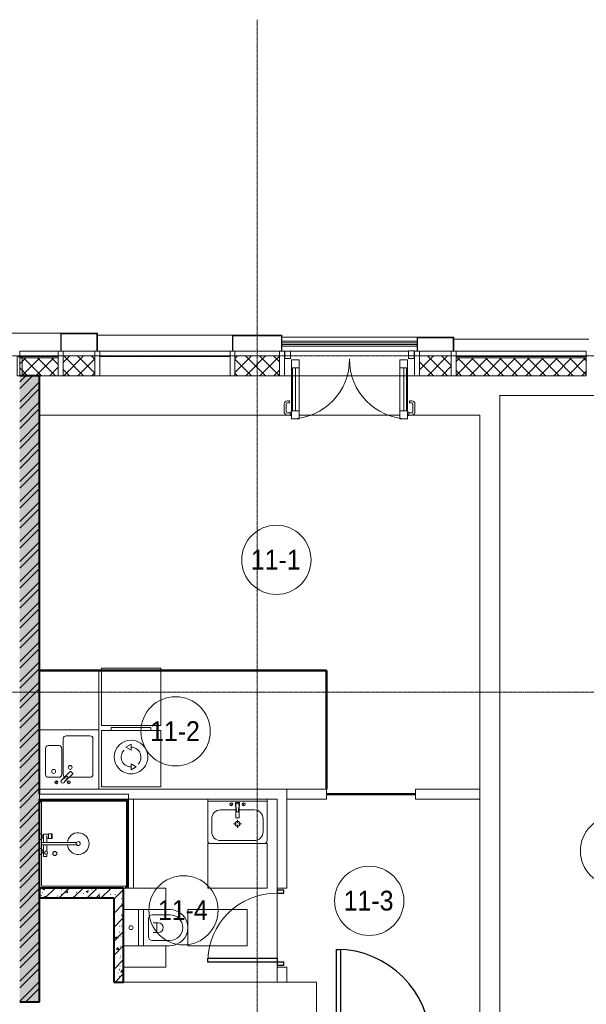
# Model space of a CAD drawing. Header units: millimetres. Extents: x 5617 to 106320, y 7718 to 217672.
# Tile 40 of 44: x 62387 to 68112, y 71045 to 81000. Entities that reach past the tile are written whole.
import ezdxf

# ---------------------------------------------------------------- set-up
doc = ezdxf.new("R2010")
doc.units = ezdxf.units.MM
doc.linetypes.add('ADSK_Линия сетки', pattern=[25, 20, -2.5, 0, -2.5])
doc.linetypes.add('Линия сетки', pattern=[25, 20, -2.5, 0, -2.5])
for name, color, linetype, lineweight in [('Двери', 7, 'Continuous', 18), ('Импосты витража', 7, 'Continuous', 18), ('Каркас_Импост', 7, 'Continuous', 30), ('Колонны', 7, 'Continuous', 18), ('Марки помещений', 7, 'Continuous', 20), ('Мебель', 7, 'Continuous', 18), ('Монтажный зазор', 7, 'Continuous', 30), ('Ограждение', 7, 'Continuous', 18), ('Оси', 7, 'Continuous', 9), ('Панели витража', 7, 'Continuous', 18), ('Панель', 7, 'Continuous', 30), ('Перекрытия', 7, 'Continuous', 18), ('Поручни', 7, 'Continuous', 18), ('Сантехнические приборы', 7, 'Continuous', 18), ('Стены', 7, 'Continuous', 18), ('Стены разрез', 7, 'Continuous', 40), ('Стены штриховка', 7, 'Continuous', 40), ('Электрооборудование', 7, 'Continuous', 18)]:
    doc.layers.add(name, color=color, linetype=linetype, lineweight=lineweight)
doc.styles.add('Arial_4', font='arial.ttf', dxfattribs={"width": 0.9, "height": 200})
pattern_1 = [(50, (0, 0), (218.62117, -19.1268), [22.86, -251.46]), (355, (0, 0), (-42.2919, 229.2684), [18.288, -201.168]), (100.451, (18.22, -1.6), (176.33107, 210.13963), [19.428, -213.708]), (46.184, (0, 60.96), (325.29495, -50.45164), [34.29, -377.19]), (96.636, (27.1, 56.76), (284.883, 296.9127), [29.142, -320.562]), (351.184, (0, 60.96), (284.8858, 296.9107), [27.432, -301.752]), (21, (30.48, 45.72), (181.93753, -122.71832), [22.86, -251.46]), (326, (30.48, 45.72), (74.1622, 221.0262), [18.288, -201.168]), (71.451, (45.64, 35.5), (256.10035, 98.30526), [19.428, -213.708]), (37.5, (0, 0), (3.70639, 101.465895), [3.353, -195.377, 3.353, -200.863, -201.93]), (37.5, (0, 0), (3.70639, 101.465895), [-402.946, 3.353, -198.577]), (7.5, (0, 0), (80.18358, 120.21653), [3.353, -113.081, 3.353, -190.805, -76.962]), (7.5, (0, 0), (80.18358, 120.21653), [-310.591, 3.353, -73.609]), (327.5, (-67.97, 0), (162.70865, -6.87497), [3.353, -72.847, 3.353, -234.391, -315.468]), (327.5, (-67.97, 0), (162.70865, -6.87497), [-313.944, 3.353, -312.115]), (317.5, (-98.45, 0), (177.75468, 30.51183), [3.353, -95.707, 3.353, -154.534, -224.028]), (317.5, (-98.45, 0), (177.75468, 30.51183), [-256.946, 3.353, -220.675])]
pattern_2 = [(45, (0, 0), (-70.71068, 70.71068), [])]
pattern_3 = [(45, (0, 0), (-70.71068, 70.71068), []), (135, (0, 0), (-70.71068, -70.71068), [])]

# ---------------------------------------------------------------- blocks, each defined once
blk = doc.blocks.new('MR_Зона обслуживания - MR_Зона обслуживания-2560081-МКСС_K1_L21_67_500_')
at = {"layer": 'Мебель', "color": 254, "lineweight": 9, "true_color": 0xcccccc}
for p, q in [((450, 50), (-450, 50)), ((-450, 50), (-450, 0)), ((-450, 0), (450, 0)), ((450, 0), (450, 50))]:
    blk.add_line(p, q, dxfattribs=at)
blk = doc.blocks.new('MR_Зона обслуживания - MR_Зона обслуживания-V2-МКСС_K1_L21_67_500_')
at = {"layer": 'Мебель', "color": 254, "lineweight": 9, "true_color": 0xcccccc}
for p, q in [((182.5, 600), (-182.5, 600)), ((-182.5, 600), (-182.5, 0)), ((182.5, 0), (182.5, 600)), ((-182.5, 0), (182.5, 0))]:
    blk.add_line(p, q, dxfattribs=at)
blk = doc.blocks.new('MR_Зона обслуживания - MR_Зона обслуживания-2560084-МКСС_K1_L21_67_500_')
at = {"layer": 'Мебель', "color": 254, "lineweight": 9, "true_color": 0xcccccc}
for p, q in [((108.75, 425), (-108.75, 425)), ((-108.75, 425), (-108.75, 0)), ((108.75, 0), (108.75, 425))]:
    blk.add_line(p, q, dxfattribs=at)
blk = doc.blocks.new('MR_Зона обслуживания - MR_Зона обслуживания-V6-МКСС_K1_L21_67_500_')
at = {"layer": 'Мебель', "color": 254, "lineweight": 9, "true_color": 0xcccccc}
for p, q in [((108.75, 425), (-108.75, 425)), ((-108.75, 425), (-108.75, 100)), ((108.75, 0), (108.75, 425)), ((-108.75, 50), (-108.75, 0))]:
    blk.add_line(p, q, dxfattribs=at)
blk = doc.blocks.new('MR_Зона обслуживания - MR_Зона обслуживания-2560093-МКСС_K1_L21_67_500_')
at = {"layer": 'Мебель', "color": 254, "lineweight": 9, "true_color": 0xcccccc}
for p, q in [((300, 0), (-300, 0)), ((-300, 0), (-300, -580)), ((300, -580), (300, 0)), ((-300, -580), (300, -580))]:
    blk.add_line(p, q, dxfattribs=at)
blk = doc.blocks.new('MR_Зона обслуживания - MR_Зона обслуживания-V8-МКСС_K1_L21_67_500_')
at = {"layer": 'Мебель', "color": 254, "lineweight": 9, "true_color": 0xcccccc}
for p, q in [((300, 600), (-300, 600)), ((300, 0), (300, 600)), ((-300, 0), (300, 0))]:
    blk.add_line(p, q, dxfattribs=at)
blk = doc.blocks.new('MR_Зона обслуживания - MR_Зона обслуживания-2560087-МКСС_K1_L21_67_500_')
at = {"layer": 'Мебель', "color": 254, "lineweight": 9, "true_color": 0xcccccc}
for p, q in [((300, 0), (-300, 0)), ((-300, 0), (-300, -450)), ((300, -450), (300, 0)), ((-300, -450), (300, -450))]:
    blk.add_line(p, q, dxfattribs=at)
blk = doc.blocks.new('A_DOR_Door - Вн_3_Одинарная_800x2100-2943060-МКСС_K1_L21_67_500_')
at = {"layer": 'Двери', "color": 254, "lineweight": 30, "true_color": 0xcccccc}
for p, q in [((-350, 50), (-350, 750)), ((-350, 750), (-310, 750)), ((-350, 50), (-350, 750)), ((-310, 750), (-310, 50)), ((-380, 50), (-380, -20)), ((-350, 50), (-380, 50)), ((-310, 50), (-350, 50)), ((-350, -20), (-350, 50)), ((380, 50), (350, 50)), ((350, 50), (350, -20)), ((380, -20), (380, 50)), ((-380, -20), (-350, -20)), ((350, -20), (380, -20))]:
    blk.add_line(p, q, dxfattribs=at)
at = {"layer": 'Двери', "color": 254, "lineweight": 9, "true_color": 0xe5e5e5}
blk.add_arc((-350, 50), 700, 360, 90, dxfattribs=at)
blk = doc.blocks.new('101_Дверь_Однопольная - _НЧ_Мет_900х2100_Квартира_Пр-3607124-МКСС_K1_L21_67_500_')
at = {"layer": 'Каркас_Импост', "color": 254, "true_color": 0xcccccc}
for p, q in [((-535, 125), (-475, 125)), ((-535, 35), (-535, 125)), ((-475, 125), (-475, 85)), ((475, 125), (535, 125)), ((475, 85), (475, 125)), ((535, 125), (535, 35)), ((-465, 35), (-535, 35)), ((-475, 85), (-465, 85)), ((-465, 85), (-465, 35)), ((465, 85), (475, 85)), ((465, 35), (465, 85)), ((535, 35), (465, 35))]:
    blk.add_line(p, q, dxfattribs=at)
at = {"layer": 'Монтажный зазор', "color": 254, "true_color": 0xcccccc}
for p, q in [((-550, 125), (-535, 125)), ((-550, 35), (-550, 125)), ((-535, 125), (-535, 35)), ((535, 35), (535, 125)), ((535, 125), (550, 125)), ((550, 125), (550, 35)), ((-535, 35), (-550, 35)), ((550, 35), (535, 35))]:
    blk.add_line(p, q, dxfattribs=at)
at = {"layer": 'Панель', "color": 254, "true_color": 0xcccccc}
for p, q in [((-475, 1075), (-435, 1075)), ((-475, 125), (-475, 1075)), ((-435, 1075), (-435, 125)), ((-435, 125), (-475, 125))]:
    blk.add_line(p, q, dxfattribs=at)
blk.add_arc((-475, 125), 950, 0, 90, dxfattribs=at)
blk = doc.blocks.new('MR_Душевой поддон - Санузел с душем_900х900-2560079-МКСС_K1_L21_67_500_')
at = {"layer": 'Сантехнические приборы', "color": 253, "true_color": 0xaaaaaa}
for p, q in [((-70, 900), (-100, 900)), ((-100, 900), (-100, 870)), ((-70, 900), (770, 900)), ((-70, 890), (-70, 900)), ((800, 900), (770, 900)), ((770, 900), (770, 890)), ((800, 870), (800, 900)), ((-100, 30), (-100, 870)), ((-100, 870), (-90, 870)), ((-90, 870), (-90, 890)), ((-90, 890), (-70, 890)), ((790, 890), (-90, 890)), ((-90, 890), (-90, 10)), ((-80, 10), (-80, 880)), ((-80, 880), (790, 880)), ((770, 890), (790, 890)), ((780, 880), (780, 20)), ((790, 890), (790, 870)), ((790, 880), (790, 890)), ((790, 870), (800, 870)), ((800, 870), (800, 0)), ((338.7, 20), (338.7, 375.1)), ((361.3, 375.1), (361.3, 20)), ((251.9, 129.1), (298.9, 129.1)), ((251.9, 120), (251.9, 129.1)), ((251.9, 120), (298.9, 120)), ((251.9, 92.5), (251.9, 120)), ((298.9, 120), (251.9, 120)), ((298.9, 129.1), (298.9, 120)), ((298.9, 120), (298.9, 92.5)), ((-100, 30), (-100, 0)), ((-90, 30), (-100, 30)), ((-90, 10), (-90, 30)), ((-70, 10), (-90, 10)), ((-90, 10), (-80, 10)), ((250.2, 20), (-80, 20)), ((-70, 0), (-70, 10)), ((250.2, 0), (-70, 0)), ((250.2, 20), (310, 20)), ((250.2, 0), (250.2, 20)), ((298.9, 92.5), (251.9, 92.5)), ((253.8, 92.5), (296.6, 92.5)), ((253.8, 42), (253.8, 92.5)), ((266.7, 42), (253.8, 42)), ((264, 34), (296, 34)), ((264, 20), (264, 34)), ((296, 20), (264, 20)), ((266.7, 73.7), (338.7, 73.7)), ((338.7, 42), (266.7, 42)), ((266.7, 42), (293.6, 42)), ((266.7, 34), (266.7, 42)), ((293.6, 34), (266.7, 34)), ((293.6, 42), (293.6, 34)), ((296, 34), (296, 20)), ((296.6, 92.5), (296.6, 73.7)), ((338.7, 20), (310, 20)), ((310, 20), (310, 0)), ((400, 0), (310, 0)), ((361.3, 20), (338.7, 20)), ((361.3, 73.7), (428.7, 73.7)), ((479.1, 42), (361.3, 42)), ((400, 20), (361.3, 20)), ((400, 0), (400, 20)), ((400, 20), (459.8, 20)), ((414, 20), (414, 34)), ((414, 34), (446, 34)), ((446, 20), (414, 20)), ((416.4, 34), (416.4, 42)), ((416.4, 42), (443.3, 42)), ((443.3, 34), (416.4, 34)), ((443.3, 42), (443.3, 34)), ((446, 34), (446, 20)), ((455.7, 73.7), (479.1, 73.7)), ((780, 20), (459.8, 20)), ((459.8, 20), (459.8, 0)), ((800, 0), (459.8, 0)), ((479.1, 73.7), (479.1, 42)), ((-100, 0), (-70, 0)), ((310, 0), (250.2, 0)), ((459.8, 0), (400, 0))]:
    blk.add_line(p, q, dxfattribs=at)
for centre, radius, start, end in [((350, 391.5), 110, 275.91598, 264.08402), ((350, 391.5), 20, 0, 180), ((350, 391.5), 20, 180, 0), ((350, 391.5), 20, 235.4667, 304.5333), ((450, 155.2), 20.9, 360, 180), ((450, 155.2), 20.9, 180, 360), ((350, 56.1), 15.5, 137.00933, 222.99067), ((350, 56.1), 15.5, 317.00933, 42.99067), ((442.2, 67.2), 15, 0, 180), ((442.2, 67.2), 15, 154.04828, 25.95172), ((442.2, 67.2), 15, 180, 0)]:
    blk.add_arc(centre, radius, start, end, dxfattribs=at)
blk = doc.blocks.new('MR_Унитаз напольный - Санузел с ванной-2560082-МКСС_K1_L21_67_500_')
at = {"layer": 'Сантехнические приборы', "color": 253, "true_color": 0xaaaaaa}
for p, q in [((-182.5, 0), (-182.5, 267.5)), ((-130, 267.5), (-130, 90)), ((130, 90), (130, 267.5)), ((182.5, 267.5), (182.5, 0)), ((-50, 150), (-50, 100)), ((-50, 135), (50, 135)), ((50, 100), (50, 150)), ((182.5, 0), (-182.5, 0)), ((-182.5, -50), (-182.5, 0)), ((-182.5, 0), (182.5, 0)), ((-90, 50), (90, 50)), ((182.5, 0), (182.5, -50)), ((-182.5, -50), (182.5, -50)), ((-182.5, -200), (-182.5, -50)), ((182.5, -50), (-182.5, -50)), ((182.5, -50), (182.5, -200)), ((182.5, -200), (-182.5, -200))]:
    blk.add_line(p, q, dxfattribs=at)
for centre, radius, start, end in [((0, 267.5), 182.5, 0, 180), ((0, 267.5), 130, 360, 180), ((0, 150), 50, 360, 180), ((-90, 90), 40, 180, 270), ((90, 90), 40, 270, 360), ((0, -125), 20, 360, 180), ((0, -125), 20, 180, 360)]:
    blk.add_arc(centre, radius, start, end, dxfattribs=at)
blk = doc.blocks.new('MR_Стиральная машина - Стиральная машина_600-2498981-МКСС_K1_L21_67_500_')
at = {"layer": 'Электрооборудование', "color": 253, "true_color": 0xaaaaaa}
for p, q in [((300, 0), (-300, 0)), ((-300, 0), (-300, -570)), ((300, -570), (300, 0)), ((0, -170), (-52, -200)), ((0, -230), (0, -170)), ((-52, -200), (0, -230)), ((0, -370), (0, -430)), ((52, -400), (0, -370)), ((0, -430), (52, -400)), ((-300, -570), (300, -570)), ((-200, -570), (-200, -600)), ((200, -600), (200, -570)), ((-200, -600), (200, -600))]:
    blk.add_line(p, q, dxfattribs=at)
for radius, start, end in [(170, 360, 180), (100, 135, 270), (100, 315, 90), (170, 180, 360)]:
    blk.add_arc((0, -300), radius, start, end, dxfattribs=at)
blk = doc.blocks.new('MR_Мойка - Кухонная мойка-2560094-МКСС_K1_L21_67_500_')
at = {"layer": 'Сантехнические приборы', "color": 253, "true_color": 0xaaaaaa}
for p, q in [((-300, -50), (-300, 550)), ((-300, 550), (300, 550)), ((-300, -50), (-300, 550)), ((300, 550), (300, -50)), ((-60, 100), (-60, 460)), ((-30, 490), (210, 490)), ((240, 460), (240, 100)), ((-240, 100), (-240, 360)), ((-210, 390), (-104, 390)), ((-74, 360), (-74, 100)), ((-69.8, 48.2), (11.4, 129.4)), ((35.5, 105.4), (-45.7, 24.2)), ((15.7, 129.4), (35.5, 109.6)), ((-104, 70), (-210, 70)), ((-136.7, 6.7), (-122.6, 33.3)), ((-79, 39), (-69.8, 48.2)), ((-45.7, 24.2), (-55, 14.9)), ((2.7, 6.7), (-11.4, 33.3)), ((210, 70), (0.1, 70)), ((300, -50), (-300, -50))]:
    blk.add_line(p, q, dxfattribs=at)
for centre, radius, start, end in [((-30, 460), 30, 90, 180), ((210, 460), 30, 0, 90), ((-210, 360), 30, 90, 180), ((-104, 360), 30, 0, 90), ((-210, 100), 30, 180, 270), ((-157, 130), 20, 0, 180), ((-157, 130), 20, 180, 0), ((-104, 100), 30, 270, 0), ((-30, 100), 30, 180, 241.44894), ((10, 170), 20, 0, 180), ((10, 170), 20, 180, 0), ((13.5, 127.3), 3, 45, 135), ((13.5, 127.3), 3, 45, 135), ((33.3, 107.5), 3, 315, 45), ((33.3, 107.5), 3, 315, 45), ((210, 100), 30, 270, 0), ((-129.7, 20), 15, 0, 180), ((-129.7, 20), 15, 180, 0), ((-67, 26.9), 17, 135, 315), ((-171.5, 230.2), 208.5, 299.18231, 313.4054), ((136.3, -77.5), 208.5, 136.5946, 150.81769), ((-21.7, 72.3), 9.19, 315, 135), ((-4.3, 20), 15, 0, 180), ((-4.3, 20), 15, 180, 0)]:
    blk.add_arc(centre, radius, start, end, dxfattribs=at)
blk = doc.blocks.new('MR_Тумба-Умывальник с зеркалом - Тумба-умывальник_600-2560085-МКСС_K1_L21_67_500_')
at = {"layer": 'Сантехнические приборы', "color": 253, "true_color": 0xaaaaaa}
for p, q in [((-300, 0), (-300, -420)), ((300, 0), (-300, 0)), ((300, -420), (300, 0)), ((-300, -20), (300, -20)), ((-69.7, -39.8), (-55.6, -66.3)), ((20, -33.1), (-20, -33.1)), ((-20, -33.1), (-20, -73.1)), ((-20, -73.1), (-17, -73.1)), ((-17, -60), (-17, -73.1)), ((-17, -73.1), (-17, -187.9)), ((17, -73.1), (17, -60)), ((17, -187.9), (17, -73.1)), ((17, -73.1), (20, -73.1)), ((20, -73.1), (20, -33.1)), ((69.7, -39.8), (55.6, -66.3)), ((-17, -110), (-170, -110)), ((-14, -190.9), (14, -190.9)), ((170, -110), (17, -110)), ((-260, -200), (-260, -330)), ((-10, -250), (-40, -250)), ((0, -210), (0, -240)), ((0, -290), (0, -260)), ((40, -250), (10, -250)), ((260, -330), (260, -200)), ((-270, -450), (270, -450)), ((-170, -420), (170, -420))]:
    blk.add_line(p, q, dxfattribs=at)
for centre, radius, start, end in [((-62.7, -53.1), 15, 360, 180), ((-62.7, -53.1), 15, 180, 360), ((0, -60), 17, 360, 180), ((-217.6, -129.9), 208.5, 1.5946, 15.81769), ((217.6, -129.9), 208.5, 164.18231, 178.4054), ((62.7, -53.1), 15, 360, 180), ((62.7, -53.1), 15, 180, 360), ((-170, -200), 90, 90, 180), ((-14, -187.9), 3, 180, 270), ((-14, -187.9), 3, 195, 255), ((0, -124.1), 9.19, 180, 360), ((14, -187.9), 3, 270, 0), ((14, -187.9), 3, 285, 345), ((170, -200), 90, 360, 90), ((0, -250), 25, 0, 180), ((0, -250), 25, 180, 0), ((-170, -330), 90, 180, 270), ((170, -330), 90, 270, 360), ((-270, -420), 30, 180, 270), ((270, -420), 30, 270, 360)]:
    blk.add_arc(centre, radius, start, end, dxfattribs=at)
blk = doc.blocks.new('135_SLK_K1_AR_rvt-1-МКСС_K1_L21_67_500_')
at = {"layer": 'Стены разрез', "lineweight": 9, "true_color": 0xcccccc}
h = blk.add_hatch(dxfattribs=at)
h.set_pattern_fill('FP_1', color=254, style=0, pattern_type=2)
h.set_pattern_definition(pattern_1)
h.paths.add_polyline_path([(48150, 71070), (48150, 77400), (47950, 77400), (47950, 71070)])
h = blk.add_hatch(dxfattribs=at)
h.set_pattern_fill('FP_2', color=254, style=0, pattern_type=2)
h.set_pattern_definition([(45, (0, 0), (-101.02788, 101.02788), []), (45, (67.35, 0), (-101.02788, 101.02788), [])])
h.paths.add_polyline_path([(48150, 71070), (48150, 77400), (47950, 77400), (47950, 71070)])
h = blk.add_hatch(dxfattribs=at)
h.set_pattern_fill('FP_1', color=254, style=0, pattern_type=2)
h.set_pattern_definition(pattern_1)
h.paths.add_polyline_path([(48900, 72120), (49000, 72120), (49000, 72220), (48150, 72220), (48150, 72120), (48271.9, 72120)])
h = blk.add_hatch(dxfattribs=at)
h.set_pattern_fill('FP_3', color=254, style=0, pattern_type=2)
h.set_pattern_definition(pattern_2)
h.paths.add_polyline_path([(48900, 72120), (49000, 72120), (49000, 72220), (48150, 72220), (48150, 72120), (48271.9, 72120)])
h = blk.add_hatch(dxfattribs=at)
h.set_pattern_fill('FP_1', color=254, style=0, pattern_type=2)
h.set_pattern_definition(pattern_1)
h.paths.add_polyline_path([(48959.2, 71270), (49000, 71270), (49000, 72120), (48900, 72120), (48900, 71270)])
h = blk.add_hatch(dxfattribs=at)
h.set_pattern_fill('FP_3', color=254, style=0, pattern_type=2)
h.set_pattern_definition(pattern_2)
h.paths.add_polyline_path([(48959.2, 71270), (49000, 71270), (49000, 72120), (48900, 72120), (48900, 71270)])
at = {"layer": 'Перекрытия', "color": 254, "true_color": 0xcccccc}
for p, q in [((52800, 77200), (52800, 70400)), ((54950, 77200), (52800, 77200)), ((50697.5, 77000), (48150, 77000)), ((51792, 77000), (50773, 77000)), ((52600, 77000), (51867.5, 77000)), ((52600, 73220), (52600, 77000)), ((52600, 70650), (52600, 73120)), ((50550, 72200), (50550, 72220)), ((50550, 72220), (50550, 72200)), ((50550, 71510), (50550, 72170)), ((50550, 72170), (50550, 71510)), ((50550, 71420), (50550, 71440)), ((50550, 71440), (50550, 71420)), ((49000, 71270), (50550, 71270)), ((50650, 71270), (50950, 71270)), ((50950, 71270), (50950, 70650))]:
    blk.add_line(p, q, dxfattribs=at)
at = {"layer": 'Стены', "color": 254, "true_color": 0xcccccc}
for p, q in [((48150, 73220), (50650, 73220)), ((50650, 73120), (50650, 73220)), ((50650, 73220), (51050, 73220)), ((50650, 73220), (50650, 73120)), ((51050, 73220), (51050, 73120)), ((51950, 73220), (52600, 73220)), ((51950, 73220), (51950, 73120)), ((52600, 73220), (52600, 73120)), ((50550, 73120), (49100, 73120)), ((50550, 72220), (50550, 73120)), ((50650, 73120), (50650, 72220)), ((51050, 73120), (50650, 73120)), ((52600, 73120), (51950, 73120)), ((50550, 72220), (50650, 72220)), ((50550, 71270), (50550, 71420)), ((50650, 71420), (50550, 71420)), ((50650, 71420), (50650, 71270)), ((50550, 71270), (50650, 71270))]:
    blk.add_line(p, q, dxfattribs=at)
at = {"layer": 'Стены разрез', "color": 254, "true_color": 0xcccccc}
for p, q in [((48150, 77400), (47950, 77400)), ((48150, 74420.4), (48150, 77400)), ((51049.6, 74420.4), (48150, 74420.4)), ((48150, 74419.6), (51049.6, 74419.6)), ((48150, 73170), (48150, 74419.6)), ((51050.4, 74420.4), (51049.6, 74420.4)), ((51049.6, 74419.6), (51049.6, 73220)), ((51050.4, 73220), (51050.4, 74420.4)), ((51049.6, 73220), (51050.4, 73220)), ((51950, 73170.4), (51050, 73170.4)), ((51050, 73170.4), (51050, 73169.6)), ((51050, 73169.6), (51950, 73169.6)), ((51950, 73169.6), (51950, 73170.4)), ((48150, 71070), (48150, 73120)), ((49000, 72220), (48150, 72220)), ((48150, 72220), (48150, 72120)), ((49000, 72120), (49000, 72220)), ((48150, 72120), (48900, 72120)), ((48900, 72120), (48900, 71270)), ((49000, 71270), (49000, 72120)), ((48900, 71270), (49000, 71270)), ((47950, 71070), (48150, 71070))]:
    blk.add_line(p, q, dxfattribs=at)
at = {"layer": 'Стены штриховка', "color": 254, "true_color": 0xcccccc}
blk.add_line((48150, 74420.4), (48150, 74419.6), dxfattribs=at)
at = {"layer": 'Двери', "color": 254, "lineweight": 18, "true_color": 0xcccccc, "rotation": 90.00000000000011}
blk.add_blockref('A_DOR_Door - Вн_3_Одинарная_800x2100-2943060-МКСС_K1_L21_67_500_', (50600, 71820), dxfattribs=at)
at = {"layer": 'Двери', "color": 254, "lineweight": 18, "true_color": 0xcccccc}
blk.add_blockref('101_Дверь_Однопольная - _НЧ_Мет_900х2100_Квартира_Пр-3607124-МКСС_K1_L21_67_500_', (51625, 70525), dxfattribs=at)
at = {"layer": 'Мебель', "color": 254, "lineweight": 18, "true_color": 0xcccccc}
for name, p in [('MR_Зона обслуживания - MR_Зона обслуживания-V8-МКСС_K1_L21_67_500_', (48450, 73820)), ('MR_Зона обслуживания - MR_Зона обслуживания-2560081-МКСС_K1_L21_67_500_', (48600, 73120)), ('MR_Зона обслуживания - MR_Зона обслуживания-2560087-МКСС_K1_L21_67_500_', (50150, 72670))]:
    blk.add_blockref(name, p, dxfattribs=at)
for name, p, rotation in [('MR_Зона обслуживания - MR_Зона обслуживания-2560093-МКСС_K1_L21_67_500_', (49075, 73865), 180), ('MR_Зона обслуживания - MR_Зона обслуживания-2560081-МКСС_K1_L21_67_500_', (49050, 72670), 269.9999999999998), ('MR_Зона обслуживания - MR_Зона обслуживания-V6-МКСС_K1_L21_67_500_', (49000, 72111.2), 270.0000000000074), ('MR_Зона обслуживания - MR_Зона обслуживания-V2-МКСС_K1_L21_67_500_', (49650, 71820), 270.0000000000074), ('MR_Зона обслуживания - MR_Зона обслуживания-2560084-МКСС_K1_L21_67_500_', (49000, 71528.7), 270.0000000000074)]:
    blk.add_blockref(name, p, dxfattribs=dict(at, rotation=rotation))
at = {"layer": 'Сантехнические приборы', "color": 253, "lineweight": 18, "true_color": 0xaaaaaa}
for name, p in [('MR_Мойка - Кухонная мойка-2560094-МКСС_K1_L21_67_500_', (48450, 73270)), ('MR_Тумба-Умывальник с зеркалом - Тумба-умывальник_600-2560085-МКСС_K1_L21_67_500_', (50150, 73120))]:
    blk.add_blockref(name, p, dxfattribs=at)
for name, p, rotation in [('MR_Душевой поддон - Санузел с душем_900х900-2560079-МКСС_K1_L21_67_500_', (48150, 73020), 269.9999999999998), ('MR_Унитаз напольный - Санузел с ванной-2560082-МКСС_K1_L21_67_500_', (49200, 71820), 270.0000000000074)]:
    blk.add_blockref(name, p, dxfattribs=dict(at, rotation=rotation))
at = {"layer": 'Электрооборудование', "color": 253, "lineweight": 18, "true_color": 0xaaaaaa, "rotation": 180}
blk.add_blockref('MR_Стиральная машина - Стиральная машина_600-2498981-МКСС_K1_L21_67_500_', (49075, 73245), dxfattribs=at)
blk = doc.blocks.new('System Panel - A_PAN_Glass закаленное-7427836-МКСС_K1_L21_67_500_')
at = {"layer": 'Панели витража', "color": 254, "lineweight": 5, "true_color": 0xcccccc}
for p, q in [((657.5, 55), (-657.5, 55)), ((-657.5, 55), (-657.5, 0)), ((-657.5, 0), (657.5, 0)), ((657.5, 0), (657.5, 55))]:
    blk.add_line(p, q, dxfattribs=at)
blk = doc.blocks.new('Rectangular Mullion - R_StandardFrame_50Wx250H-5317613-МКСС_K1_L21_67_500_')
at = {"layer": 'Импосты витража', "color": 254, "lineweight": 5, "true_color": 0xcccccc}
blk.add_line((16360, 77400), (17675, 77400), dxfattribs=at)
blk = doc.blocks.new('Rectangular Mullion - R_StandardFrame_50Wx250H-3997581-МКСС_K1_L21_67_500_')
at = {"layer": 'Импосты витража', "color": 254, "lineweight": 5, "true_color": 0xcccccc}
blk.add_line((17725, 77650), (18175, 77650), dxfattribs=at)
blk = doc.blocks.new('Rectangular Mullion - R_StandardFrame_50Wx250H-V30-МКСС_K1_L21_67_500_')
at = {"layer": 'Импосты витража', "color": 254, "lineweight": 5, "true_color": 0xcccccc}
for p, q in [((-25, -250), (-25, 0)), ((-25, 0), (0, 0)), ((5, 0), (25, 0)), ((25, 0), (25, -250)), ((25, -250), (-25, -250))]:
    blk.add_line(p, q, dxfattribs=at)
blk = doc.blocks.new('Rectangular Mullion - R_StandardFrame_50Wx250H-3997556-МКСС_K1_L21_67_500_')
at = {"layer": 'Импосты витража', "color": 254, "lineweight": 5, "true_color": 0xcccccc}
for p, q in [((-25, -250), (-25, 0)), ((-25, 0), (-5, 0)), ((0, 0), (25, 0)), ((25, 0), (25, -250)), ((25, -250), (-25, -250))]:
    blk.add_line(p, q, dxfattribs=at)
blk = doc.blocks.new('Rectangular Mullion - R_StandardFrame_50Wx250H-5317618-МКСС_K1_L21_67_500_')
at = {"layer": 'Импосты витража', "color": 254, "lineweight": 5, "true_color": 0xcccccc}
blk.add_line((19590, 77650), (19910, 77650), dxfattribs=at)
blk = doc.blocks.new('A_PAN_ALU_Door_Double - EXT_1_Double_EQ-7069200-МКСС_K1_L21_67_500_')
at = {"layer": 'Двери', "color": 254, "lineweight": 5, "true_color": 0xe5e5e5}
for p, q in [((-661.4, 611.9), (-661.4, 537.8)), ((-641.4, 537.8), (-641.4, 610)), ((-598.9, 647.9), (-627.7, 646.9)), ((-625.8, 625), (-598.9, 624)), ((-598.9, 649.8), (-598.9, 622.2)), ((-584.9, 652.3), (-596.4, 652.3)), ((-596.4, 619.8), (-584.9, 619.8)), ((584.9, 652.3), (596.4, 652.3)), ((596.4, 619.8), (584.9, 619.8)), ((598.9, 649.8), (598.9, 622.2)), ((598.9, 647.9), (627.7, 646.9)), ((625.8, 625), (598.9, 624)), ((641.4, 537.8), (641.4, 610)), ((661.4, 611.9), (661.4, 537.8)), ((-606.4, 522.8), (-626.4, 522.8)), ((-626.4, 502.8), (-606.4, 502.8)), ((-606.4, 502.8), (-606.4, 522.8)), ((606.4, 502.8), (606.4, 522.8)), ((606.4, 522.8), (626.3, 522.8)), ((626.3, 502.8), (606.4, 502.8))]:
    blk.add_line(p, q, dxfattribs=at)
at = {"layer": 'Двери', "color": 254, "lineweight": 5, "true_color": 0xcccccc}
for p, q in [((-585, 169.2), (-585, 603.6)), ((-575.9, 603.6), (-547.2, 603.6)), ((-575.9, 169.2), (-575.9, 603.6)), ((-547.2, 603.6), (-547.2, 169.2)), ((-509.5, 603.6), (-509.5, 169.2)), ((509.5, 603.6), (509.5, 169.2)), ((547.2, 603.6), (547.2, 169.2)), ((575.9, 603.6), (547.2, 603.6)), ((575.9, 169.2), (575.9, 603.6)), ((585, 169.2), (585, 603.6)), ((-575.9, 169.2), (-547.2, 169.2)), ((575.9, 169.2), (547.2, 169.2))]:
    blk.add_line(p, q, dxfattribs=at)
at = {"layer": 'Двери', "color": 254, "lineweight": 5, "true_color": 0xe5e5e5}
for centre, radius, start, end in [((-626.4, 611.9), 35, 92.19449, 180), ((-626.4, 610), 15, 87.80556, 180), ((-596.4, 649.8), 2.5, 90, 180.00001), ((-596.4, 622.2), 2.5, 180.00001, 270), ((-597.5, 87.6), 597.5, 359.29675, 89.06231), ((597.5, 87.6), 597.5, 90.93769, 180.70325), ((596.4, 649.8), 2.5, 359.99999, 90), ((596.4, 622.2), 2.5, 270, 359.99999), ((626.3, 610), 15, 0, 92.19444), ((626.3, 611.9), 35, 360, 87.80551), ((-626.4, 537.8), 35, 180, 270), ((-626.4, 537.8), 15, 180, 270), ((626.3, 537.8), 35, 270, 360), ((626.3, 537.8), 15, 270, 360)]:
    blk.add_arc(centre, radius, start, end, dxfattribs=at)
at = {"layer": 'Каркас_Импост', "color": 254, "lineweight": 5, "true_color": 0xcccccc}
for p, q in [((-585, 685.1), (-509.5, 685.1)), ((-585, 603.6), (-585, 685.1)), ((-509.5, 603.6), (-585, 603.6)), ((-509.5, 685.1), (-509.5, 603.6)), ((509.5, 685.1), (509.5, 603.6)), ((585, 685.1), (509.5, 685.1)), ((509.5, 603.6), (585, 603.6)), ((585, 603.6), (585, 685.1)), ((-585, 169.2), (-509.5, 169.2)), ((-585, 90.6), (-585, 169.2)), ((-509.5, 169.2), (-509.5, 90.6)), ((509.5, 169.2), (509.5, 90.6)), ((585, 169.2), (509.5, 169.2)), ((585, 90.6), (585, 169.2)), ((-509.5, 90.6), (-585, 90.6)), ((509.5, 90.6), (585, 90.6))]:
    blk.add_line(p, q, dxfattribs=at)
at = {"layer": 'Панели витража', "color": 254, "lineweight": 5, "true_color": 0xcccccc}
for p, q in [((-597.5, 75), (-652.5, 75)), ((-652.5, 75), (-652.5, -0.5)), ((-597.5, -0.5), (-597.5, 75)), ((652.5, 75), (597.5, 75)), ((597.5, 75), (597.5, 0)), ((597.5, 0), (652.5, 0)), ((652.5, 0), (652.5, 75)), ((-652.5, -0.5), (-597.5, -0.5))]:
    blk.add_line(p, q, dxfattribs=at)
blk = doc.blocks.new('Rectangular Mullion - R_StandardFrame_50Wx250H-V31-МКСС_K1_L21_67_500_')
at = {"layer": 'Импосты витража', "color": 254, "lineweight": 5, "true_color": 0xcccccc}
for p, q in [((19960, 77650), (19965, 77650)), ((20020, 77650), (21215, 77650)), ((21270, 77650), (21275, 77650)), ((19960, 77400), (21275, 77400))]:
    blk.add_line(p, q, dxfattribs=at)
blk = doc.blocks.new('Ограждение - Ограждение-5422569-МКСС_K1_L21_67_500_')
at = {"layer": 'Поручни', "color": 254, "lineweight": 5, "true_color": 0xcccccc}
for p, q in [((37615, 17850), (36250, 17850)), ((36250, 17834), (37615, 17834)), ((36250, 17833.5), (37615, 17833.5)), ((36250, 17816.5), (37615, 17816.5)), ((36250, 17816), (37615, 17816)), ((36250, 17800), (37615, 17800))]:
    blk.add_line(p, q, dxfattribs=at)
blk = doc.blocks.new('Rectangular Mullion - R_InvisibleFrame_50Wx250H-3998106-МКСС_K1_L21_67_500_')
at = {"layer": 'Импосты витража', "color": 254, "lineweight": 5, "true_color": 0xcccccc}
for p, q in [((-25, -250), (-25, -60)), ((-25, -60), (25, -60)), ((25, -60), (25, -250)), ((25, -250), (-25, -250))]:
    blk.add_line(p, q, dxfattribs=at)
blk = doc.blocks.new('A_SLK_PAN_Type1 - Прямой тип панели-6618553-МКСС_K1_L21_67_500_')
at = {"layer": 'Колонны', "color": 254, "lineweight": 5, "true_color": 0xcccccc}
for p, q in [((-250, 160), (250, 160)), ((-250, 0), (-250, 160)), ((-245, 155), (-245, 0)), ((245, 155), (-245, 155)), ((245, 0), (245, 155)), ((250, 160), (250, 0)), ((-245, 0), (-250, 0)), ((250, 0), (245, 0))]:
    blk.add_line(p, q, dxfattribs=at)
blk = doc.blocks.new('A_SLK_PAN_Type1 - Прямой тип панели-6618562-МКСС_K1_L21_67_500_')
at = {"layer": 'Колонны', "color": 254, "lineweight": 5, "true_color": 0xcccccc}
for p, q in [((-185, 180), (185, 180)), ((-185, 0), (-185, 180)), ((-180, 175), (-180, 0)), ((180, 175), (-180, 175)), ((180, 0), (180, 175)), ((185, 180), (185, 0)), ((-180, 0), (-185, 0)), ((185, 0), (180, 0))]:
    blk.add_line(p, q, dxfattribs=at)
blk = doc.blocks.new('A_SLK_PAN_Type1 - Прямой тип панели-6618563-МКСС_K1_L21_67_500_')
at = {"layer": 'Колонны', "color": 254, "lineweight": 5, "true_color": 0xcccccc}
for p, q in [((-185, 140), (185, 140)), ((-185, 0), (-185, 140)), ((-180, 135), (-180, 0)), ((180, 135), (-180, 135)), ((180, 0), (180, 135)), ((185, 140), (185, 0)), ((-180, 0), (-185, 0)), ((185, 0), (180, 0))]:
    blk.add_line(p, q, dxfattribs=at)
blk = doc.blocks.new('A_OGR_PAN_Отлив - A_OGR_PAN_Отлив-5755960-МКСС_K1_L21_67_500_')
at = {"layer": 'Колонны', "color": 254, "lineweight": 5, "true_color": 0xcccccc}
blk.add_line((-682.5, -180), (682.5, -180), dxfattribs=at)
blk = doc.blocks.new('A_OGR_PAN_Отлив - A_OGR_PAN_Отлив-5757699-МКСС_K1_L21_67_500_')
at = {"layer": 'Колонны', "color": 254, "lineweight": 5, "true_color": 0xcccccc}
blk.add_line((-682.5, -160), (682.5, -160), dxfattribs=at)
blk = doc.blocks.new('A_OGR_PAN_Отлив - A_OGR_PAN_Отлив-5756783-МКСС_K1_L21_67_500_')
at = {"layer": 'Колонны', "color": 254, "lineweight": 5, "true_color": 0xcccccc}
blk.add_line((-682.5, -140), (682.5, -140), dxfattribs=at)
blk = doc.blocks.new('A_OGR_PAN_Отлив - A_OGR_PAN_Отлив-5755980-МКСС_K1_L21_67_500_')
at = {"layer": 'Колонны', "color": 254, "lineweight": 5, "true_color": 0xcccccc}
blk.add_line((-682.5, -120), (682.5, -120), dxfattribs=at)
blk = doc.blocks.new('135_SLK_K1_AR_FCD_rvt-1-МКСС_K1_L21_67_500_')
at = {"layer": 'Стены разрез', "lineweight": 5, "true_color": 0xcccccc}
h = blk.add_hatch(dxfattribs=at)
h.set_pattern_fill('FP_4', color=254, style=0, pattern_type=2)
h.set_pattern_definition(pattern_3)
h.paths.add_polyline_path([(48340, 77400), (48340, 77580), (47950, 77580), (47950, 77400)])
h = blk.add_hatch(dxfattribs=at)
h.set_pattern_fill('FP_4', color=254, style=0, pattern_type=2)
h.set_pattern_definition(pattern_3)
h.paths.add_polyline_path([(48710, 77400), (48710, 77600), (48390, 77600), (48390, 77400)])
h = blk.add_hatch(dxfattribs=at)
h.set_pattern_fill('FP_4', color=254, style=0, pattern_type=2)
h.set_pattern_definition(pattern_3)
h.paths.add_polyline_path([(50575, 77400), (50575, 77600), (50125, 77600), (50125, 77400)])
h = blk.add_hatch(dxfattribs=at)
h.set_pattern_fill('FP_4', color=254, style=0, pattern_type=2)
h.set_pattern_definition(pattern_3)
h.paths.add_polyline_path([(52310, 77400), (52310, 77600), (51990, 77600), (51990, 77400)])
h = blk.add_hatch(dxfattribs=at)
h.set_pattern_fill('FP_4', color=254, style=0, pattern_type=2)
h.set_pattern_definition(pattern_3)
h.paths.add_polyline_path([(53675, 77400), (53675, 77580), (52360, 77580), (52360, 77400), (52395.9, 77400)])
at = {"layer": 'Стены разрез', "color": 254, "lineweight": 9, "true_color": 0xcccccc}
for p, q in [((48340, 77650), (47950, 77650)), ((47950, 77650), (47950, 77400)), ((48340, 77400), (48340, 77650)), ((53675, 77650), (52360, 77650)), ((52360, 77650), (52360, 77400)), ((53675, 77400), (53675, 77650)), ((48710, 77600), (48390, 77600)), ((48390, 77600), (48390, 77400)), ((48710, 77400), (48710, 77600)), ((50575, 77600), (50125, 77600)), ((50125, 77600), (50125, 77400)), ((50575, 77400), (50575, 77600)), ((52310, 77600), (51990, 77600)), ((51990, 77600), (51990, 77400)), ((52310, 77400), (52310, 77600)), ((47950, 77400), (48340, 77400)), ((48390, 77400), (48710, 77400)), ((50125, 77400), (50575, 77400)), ((51990, 77400), (52310, 77400)), ((52360, 77400), (53675, 77400))]:
    blk.add_line(p, q, dxfattribs=at)
at = {"layer": 'Стены штриховка', "color": 254, "lineweight": 9, "true_color": 0xcccccc}
for p, q in [((47950, 77595), (48340, 77595)), ((47950, 77580), (48340, 77580)), ((52360, 77595), (53675, 77595)), ((52360, 77580), (53675, 77580))]:
    blk.add_line(p, q, dxfattribs=at)
at = {"layer": 'Импосты витража', "color": 254, "lineweight": 5, "true_color": 0xcccccc, "extrusion": (0, 0, -1)}
for name, p in [('Rectangular Mullion - R_StandardFrame_50Wx250H-3997556-МКСС_K1_L21_67_500_', (-48365, 77650)), ('Rectangular Mullion - R_StandardFrame_50Wx250H-V30-МКСС_K1_L21_67_500_', (-48735, 77650)), ('Rectangular Mullion - R_StandardFrame_50Wx250H-3997556-МКСС_K1_L21_67_500_', (-50100, 77650)), ('Rectangular Mullion - R_StandardFrame_50Wx250H-V30-МКСС_K1_L21_67_500_', (-50600, 77650)), ('Rectangular Mullion - R_StandardFrame_50Wx250H-3997556-МКСС_K1_L21_67_500_', (-51965, 77650)), ('Rectangular Mullion - R_StandardFrame_50Wx250H-V30-МКСС_K1_L21_67_500_', (-52335, 77650)), ('Rectangular Mullion - R_InvisibleFrame_50Wx250H-3998106-МКСС_K1_L21_67_500_', (-47950, 77650))]:
    blk.add_blockref(name, p, dxfattribs=at)
at = {"layer": 'Импосты витража', "color": 254, "lineweight": 5, "true_color": 0xcccccc}
for name, p in [('Rectangular Mullion - R_StandardFrame_50Wx250H-5317618-МКСС_K1_L21_67_500_', (28800, 0)), ('Rectangular Mullion - R_StandardFrame_50Wx250H-3997581-МКСС_K1_L21_67_500_', (32400, 0)), ('Rectangular Mullion - R_StandardFrame_50Wx250H-V31-МКСС_K1_L21_67_500_', (30665, 0)), ('Rectangular Mullion - R_StandardFrame_50Wx250H-5317618-МКСС_K1_L21_67_500_', (32400, 0)), ('Rectangular Mullion - R_StandardFrame_50Wx250H-5317613-МКСС_K1_L21_67_500_', (32400, 0))]:
    blk.add_blockref(name, p, dxfattribs=at)
at = {"layer": 'Колонны', "color": 254, "lineweight": 5, "true_color": 0xcccccc, "rotation": 180}
for name, p in [('A_OGR_PAN_Отлив - A_OGR_PAN_Отлив-5755960-МКСС_K1_L21_67_500_', (47682.5, 77650)), ('A_OGR_PAN_Отлив - A_OGR_PAN_Отлив-5757699-МКСС_K1_L21_67_500_', (49417.5, 77650)), ('A_OGR_PAN_Отлив - A_OGR_PAN_Отлив-5756783-МКСС_K1_L21_67_500_', (51282.5, 77650)), ('A_OGR_PAN_Отлив - A_OGR_PAN_Отлив-5755980-МКСС_K1_L21_67_500_', (53017.5, 77650))]:
    blk.add_blockref(name, p, dxfattribs=at)
at = {"layer": 'Колонны', "color": 254, "lineweight": 5, "true_color": 0xcccccc}
for name, p in [('A_SLK_PAN_Type1 - Прямой тип панели-6618562-МКСС_K1_L21_67_500_', (48550, 77650)), ('A_SLK_PAN_Type1 - Прямой тип панели-6618553-МКСС_K1_L21_67_500_', (50350, 77650)), ('A_SLK_PAN_Type1 - Прямой тип панели-6618563-МКСС_K1_L21_67_500_', (52150, 77650))]:
    blk.add_blockref(name, p, dxfattribs=at)
at = {"layer": 'Ограждение', "color": 254, "lineweight": 5, "true_color": 0xcccccc}
blk.add_blockref('Ограждение - Ограждение-5422569-МКСС_K1_L21_67_500_', (14350, 59900), dxfattribs=at)
at = {"layer": 'Панели витража', "color": 254, "lineweight": 5, "true_color": 0xcccccc, "rotation": 180}
for name, p in [('System Panel - A_PAN_Glass закаленное-7427836-МКСС_K1_L21_67_500_', (49417.5, 77650)), ('A_PAN_ALU_Door_Double - EXT_1_Double_EQ-7069200-МКСС_K1_L21_67_500_', (51282.5, 77650))]:
    blk.add_blockref(name, p, dxfattribs=at)
blk = doc.blocks.new('050_Марка_Помещение - Номер-620969-МКСС_K1_L21_67_500_')
at = {"layer": 'Марки помещений'}
blk.add_circle((0, 0), 3.5, dxfattribs=at)

msp = doc.modelspace()

# ---------------------------------------------------------------- linework, layer by layer
at = {"layer": 'Оси', "linetype": 'Линия сетки'}
msp.add_line((64787.3, 54703.8), (64787.3, 80999.9), dxfattribs=at)
at = {"layer": 'Оси', "linetype": 'ADSK_Линия сетки'}
for p, q in [((74890.6, 77600), (25783.4, 77600)), ((74890.6, 74200), (25783.4, 74200))]:
    msp.add_line(p, q, dxfattribs=at)

# ---------------------------------------------------------------- block references
at = {"lineweight": 5}
for name in ['135_SLK_K1_AR_FCD_rvt-1-МКСС_K1_L21_67_500_', '135_SLK_K1_AR_rvt-1-МКСС_K1_L21_67_500_']:
    msp.add_blockref(name, (14437.3, 0), dxfattribs=at)
at = {"layer": 'Марки помещений', "xscale": 99.99999999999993, "yscale": 99.99999999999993, "zscale": 99.99999999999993}
for p in [(64980.8, 75538.4), (63962.5, 73804.9), (68402.1, 72596), (65919.1, 72091.6), (64042.3, 71995.6)]:
    msp.add_blockref('050_Марка_Помещение - Номер-620969-МКСС_K1_L21_67_500_', p, dxfattribs=at)

# ---------------------------------------------------------------- texts
at = {"layer": 'Марки помещений', "lineweight": 9, "char_height": 200, "width": 620.506, "attachment_point": 1, "style": 'Arial_4'}
for s, insert in [('11-1', (64722.7, 75640.1)), ('11-2', (63704.4, 73906.6)), ('11-3', (65661.1, 72193.3)), ('11-4', (63784.2, 72097.4))]:
    msp.add_mtext(s, dxfattribs=dict(at, insert=insert))

doc.saveas('drawing.dxf')
